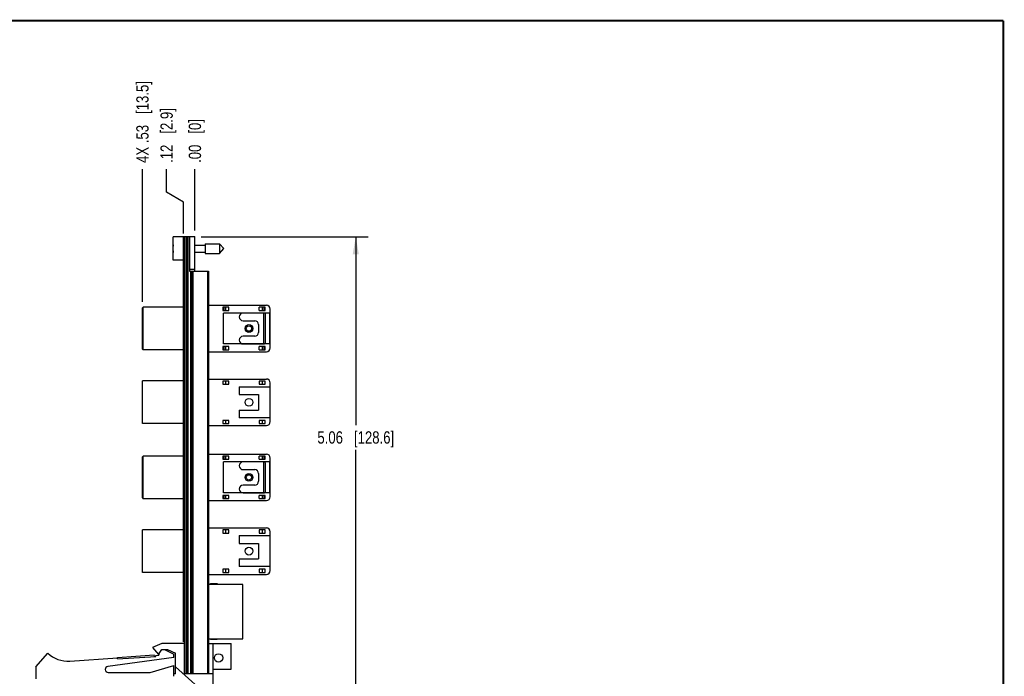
# Model space of a CAD drawing. Header units: inches. Extents: x 0.2 to 16.8, y 0.2 to 10.8.
# Tile 10 of 10: x 6.8 to 16.8, y 4.1 to 10.8. Entities that reach past the tile are written whole.
import ezdxf

# ---------------------------------------------------------------- set-up
doc = ezdxf.new("R2010")
doc.units = ezdxf.units.IN
doc.header["$LTSCALE"] = 0.935
doc.header["$MEASUREMENT"] = 0
doc.layers.get('0').update_dxf_attribs({"linetype": 'CONTINUOUS'})
doc.layers.add('DIMENSIONS', color=7, linetype='CONTINUOUS')
doc.layers.add('SURFACES', color=7, linetype='CONTINUOUS')
doc.styles.get("Standard").update_dxf_attribs({"font": 'txt', "width": 0.8})
doc.dimstyles.new('DIMSTYLE_1', dxfattribs={"dimtxt": 0.125, "dimasz": 0.18, "dimexe": 0.18, "dimexo": 0.0625, "dimgap": 0.09, "dimtad": 0, "dimtih": 1, "dimtoh": 1, "dimzin": 4, "dimdsep": 46, "dimtxsty": 'STANDARD', "dimblk": '_FILLED', "dimblk1": '_FILLED', "dimblk2": '_FILLED', "dimcen": 0.09, "dimadec": 0, "dimazin": 0, "dimtp": 0.01, "dimtm": 0.01, "dimtfac": 1, "dimtofl": 0, "dimtmove": 0, "dimatfit": 3, "dimldrblk": '_FILLED', "dimfxl": 1, "dimtolj": 1, "dimtzin": 4, "dimarcsym": 0})
doc.dimstyles.new('DIMSTYLE_2', dxfattribs={"dimtxt": 0.125, "dimasz": 0.18, "dimexe": 0.18, "dimexo": 0.0625, "dimgap": 0.09, "dimtad": 0, "dimtih": 1, "dimtoh": 1, "dimzin": 4, "dimdsep": 46, "dimtxsty": 'STANDARD', "dimblk": '_FILLED', "dimblk1": '_FILLED', "dimblk2": '_FILLED', "dimcen": 0.09, "dimadec": 0, "dimazin": 0, "dimtp": 0.01, "dimtm": 0.01, "dimtfac": 1, "dimtofl": 0, "dimtmove": 0, "dimatfit": 3, "dimldrblk": '_FILLED', "dimfxl": 1, "dimtolj": 1, "dimtzin": 4, "dimarcsym": 0})

# ---------------------------------------------------------------- blocks, each defined once
blk = doc.blocks.new('_FILLED')
at = {"color": 0, "linetype": 'BYBLOCK'}
blk.add_solid([(0, 0), (-1, 0.174), (-1, -0.174)], dxfattribs=at)
blk = doc.blocks.new('*D0')
at = {"layer": 'DIMENSIONS', "color": 2, "linetype": 'CONTINUOUS'}
for p, q in [((8.595, 8.562), (10.293, 8.562)), ((10.168, 8.562), (10.168, 6.646)), ((10.168, 3.498), (10.168, 6.396)), ((8.495, 3.498), (10.293, 3.498))]:
    blk.add_line(p, q, dxfattribs=at)
at = {"layer": 'DIMENSIONS', "color": 2, "linetype": 'CONTINUOUS', "xscale": 0.18, "yscale": 0.18, "zscale": 0.18}
for p, rotation in [((10.168, 8.562), 90), ((10.168, 3.498), 270)]:
    blk.add_blockref('_FILLED', p, dxfattribs=dict(at, rotation=rotation))
at = {"layer": 'DIMENSIONS', "color": 2, "linetype": 'CONTINUOUS', "insert": (10.168, 6.583), "char_height": 0.125, "width": 1.225, "attachment_point": 2, "line_spacing_factor": 0.9}
blk.add_mtext('5.06{\\Ftxt.shx;\\W1.000000;\\H0.125000; }[128.6]', dxfattribs=at)
blk = doc.blocks.new('*D1')
at = {"layer": 'DIMENSIONS', "color": 2, "linetype": 'CONTINUOUS'}
for p, q in [((8.245, 9.016), (8.245, 9.25)), ((8.417, 8.912), (8.245, 9.016)), ((8.417, 8.595), (8.417, 8.912))]:
    blk.add_line(p, q, dxfattribs=at)
at = {"layer": 'DIMENSIONS', "color": 2, "linetype": 'CONTINUOUS', "insert": (8.183, 9.312), "char_height": 0.125, "width": 0.925, "attachment_point": 1, "rotation": 90, "line_spacing_factor": 0.9}
blk.add_mtext('.12{\\Ftxt.shx;\\W1.000000;\\H0.125000; }[2.9]', dxfattribs=at)
blk = doc.blocks.new('*D2')
at = {"layer": 'DIMENSIONS', "color": 2, "linetype": 'CONTINUOUS'}
blk.add_line((7.999, 7.899), (7.999, 9.25), dxfattribs=at)
at = {"layer": 'DIMENSIONS', "color": 2, "linetype": 'CONTINUOUS', "insert": (7.937, 9.312), "char_height": 0.125, "width": 1.325, "attachment_point": 1, "rotation": 90, "line_spacing_factor": 0.9}
blk.add_mtext('4X .53{\\Ftxt.shx;\\W1.000000;\\H0.125000; }[13.5]', dxfattribs=at)
blk = doc.blocks.new('*D3')
at = {"layer": 'DIMENSIONS', "color": 2, "linetype": 'CONTINUOUS'}
blk.add_line((8.532, 8.625), (8.532, 9.25), dxfattribs=at)
at = {"layer": 'DIMENSIONS', "color": 2, "linetype": 'CONTINUOUS', "insert": (8.47, 9.312), "char_height": 0.125, "width": 0.725, "attachment_point": 1, "rotation": 90, "line_spacing_factor": 0.9}
blk.add_mtext('.00{\\Ftxt.shx;\\W1.000000;\\H0.125000; }[0]', dxfattribs=at)

msp = doc.modelspace()

# ---------------------------------------------------------------- linework, layer by layer
at = {"color": 7, "linetype": 'CONTINUOUS'}
for p, q in [((8.3121, 8.3219), (8.3121, 8.5589)), ((8.4321, 8.5589), (8.3121, 8.5589)), ((8.4171, 4.4424), (8.4171, 8.5524)), ((8.4321, 8.5524), (8.4171, 8.5524)), ((8.4321, 8.5324), (8.4171, 8.5324)), ((8.4321, 4.1195), (8.4321, 8.5624)), ((8.4321, 8.5624), (8.5321, 8.5624)), ((8.4441, 8.5624), (8.4441, 4.1195)), ((8.4501, 8.5624), (8.4501, 4.1195)), ((8.4621, 8.5624), (8.4621, 4.1195)), ((8.4781, 8.5624), (8.4781, 8.2125)), ((8.5321, 8.2125), (8.5321, 8.5624)), ((8.3121, 8.4541), (8.3097, 8.4541)), ((8.3097, 8.4266), (8.3121, 8.4266)), ((8.5321, 8.4754), (8.6358, 8.4754)), ((8.6358, 8.4896), (8.6358, 8.3911)), ((8.6358, 8.4896), (8.7839, 8.4896)), ((8.7839, 8.4896), (8.7839, 8.3911)), ((8.7839, 8.4896), (8.8252, 8.4404)), ((8.7839, 8.3911), (8.8252, 8.4404)), ((8.4171, 8.3219), (8.3121, 8.3219)), ((8.5321, 8.4053), (8.6358, 8.4053)), ((8.6358, 8.3911), (8.7839, 8.3911)), ((8.5321, 8.228), (8.4781, 8.228)), ((8.4781, 8.2125), (8.6721, 8.2125)), ((8.4913, 4.1195), (8.4913, 8.2125)), ((8.5021, 8.2125), (8.5021, 4.1195)), ((8.5121, 8.2125), (8.5121, 4.1195)), ((8.6621, 8.2125), (8.6621, 4.1195)), ((8.6721, 8.2125), (8.6721, 4.1195)), ((7.9994, 7.837), (8.0073, 7.8449)), ((7.9994, 7.4197), (7.9994, 7.837)), ((8.0073, 7.4118), (8.0073, 7.8449)), ((8.4171, 7.8449), (8.0073, 7.8449)), ((8.6721, 7.8646), (9.2593, 7.8646)), ((8.816, 7.8441), (8.816, 7.8126)), ((8.8789, 7.8441), (8.816, 7.8441)), ((8.816, 7.8126), (8.8789, 7.8126)), ((8.8238, 7.8441), (8.8238, 7.8126)), ((8.8396, 7.8441), (8.8396, 7.8126)), ((8.8475, 7.8126), (8.8475, 7.8441)), ((8.8789, 7.8126), (8.8789, 7.8441)), ((9.1845, 7.8126), (9.1845, 7.8441)), ((9.2475, 7.8441), (9.1845, 7.8441)), ((9.1845, 7.8126), (9.2475, 7.8126)), ((9.216, 7.8441), (9.216, 7.8126)), ((9.2238, 7.8441), (9.2238, 7.8126)), ((9.2396, 7.8441), (9.2396, 7.8126)), ((9.2475, 7.8126), (9.2475, 7.8441)), ((9.2986, 7.4315), (9.2986, 7.8252)), ((9.2317, 7.7858), (9.023, 7.7858)), ((9.023, 7.7071), (9.1412, 7.7071)), ((9.2317, 7.7858), (9.2317, 7.4709)), ((9.2514, 7.4905), (9.2514, 7.7661)), ((9.1805, 7.6677), (9.1805, 7.589)), ((9.1412, 7.5496), (9.023, 7.5496)), ((7.9994, 7.4197), (8.0073, 7.4118)), ((8.4171, 7.4118), (8.0073, 7.4118)), ((8.816, 7.4441), (8.816, 7.4126)), ((8.8789, 7.4441), (8.816, 7.4441)), ((8.816, 7.4126), (8.8789, 7.4126)), ((8.8238, 7.4126), (8.8238, 7.4441)), ((8.8396, 7.4126), (8.8396, 7.4441)), ((8.8475, 7.4126), (8.8475, 7.4441)), ((8.8789, 7.4126), (8.8789, 7.4441)), ((9.023, 7.4709), (9.2317, 7.4709)), ((9.1845, 7.4126), (9.1845, 7.4441)), ((9.2475, 7.4441), (9.1845, 7.4441)), ((9.1845, 7.4126), (9.2475, 7.4126)), ((9.216, 7.4441), (9.216, 7.4126)), ((9.2238, 7.4126), (9.2238, 7.4441)), ((9.2396, 7.4126), (9.2396, 7.4441)), ((9.2475, 7.4126), (9.2475, 7.4441)), ((8.6721, 7.3921), (9.2593, 7.3921)), ((8.6721, 7.1146), (9.2593, 7.1146)), ((7.9994, 6.6618), (7.9994, 7.0949)), ((8.4171, 7.0949), (7.9994, 7.0949)), ((8.816, 7.0941), (8.816, 7.0626)), ((8.8789, 7.0941), (8.816, 7.0941)), ((8.816, 7.0626), (8.8789, 7.0626)), ((8.8475, 7.0626), (8.8475, 7.0941)), ((8.8789, 7.0626), (8.8789, 7.0941)), ((8.9837, 7.0358), (8.9837, 6.9571)), ((8.9837, 7.0358), (9.2986, 7.0358)), ((9.1845, 7.0941), (9.1845, 7.0626)), ((9.2475, 7.0941), (9.1845, 7.0941)), ((9.1845, 7.0626), (9.2475, 7.0626)), ((9.216, 7.0941), (9.216, 7.0626)), ((9.2475, 7.0626), (9.2475, 7.0941)), ((9.2986, 6.6815), (9.2986, 7.0752)), ((8.9837, 6.9571), (9.1805, 6.9571)), ((9.1805, 6.9571), (9.1805, 6.7996)), ((8.9837, 6.7996), (8.9837, 6.7209)), ((8.9837, 6.7996), (9.1805, 6.7996)), ((9.2986, 6.7209), (8.9837, 6.7209)), ((8.4171, 6.6618), (7.9994, 6.6618)), ((8.6721, 6.6421), (9.2593, 6.6421)), ((8.816, 6.6941), (8.816, 6.6626)), ((8.8789, 6.6941), (8.816, 6.6941)), ((8.816, 6.6626), (8.8789, 6.6626)), ((8.8475, 6.6626), (8.8475, 6.6941)), ((8.8789, 6.6626), (8.8789, 6.6941)), ((9.2475, 6.6941), (9.1845, 6.6941)), ((9.1845, 6.6941), (9.1845, 6.6626)), ((9.1845, 6.6626), (9.2475, 6.6626)), ((9.216, 6.6941), (9.216, 6.6626)), ((9.2475, 6.6626), (9.2475, 6.6941)), ((7.9994, 6.323), (8.0073, 6.3309)), ((7.9994, 5.9057), (7.9994, 6.323)), ((8.0073, 5.8978), (8.0073, 6.3309)), ((8.4171, 6.3309), (8.0073, 6.3309)), ((8.6721, 6.3506), (9.2593, 6.3506)), ((8.8789, 6.3301), (8.816, 6.3301)), ((8.816, 6.3301), (8.816, 6.2986)), ((8.8238, 6.3301), (8.8238, 6.2986)), ((8.8396, 6.3301), (8.8396, 6.2986)), ((8.8475, 6.2986), (8.8475, 6.3301)), ((8.8789, 6.2986), (8.8789, 6.3301)), ((9.2475, 6.3301), (9.1845, 6.3301)), ((9.1845, 6.2986), (9.1845, 6.3301)), ((9.216, 6.3301), (9.216, 6.2986)), ((9.2238, 6.3301), (9.2238, 6.2986)), ((9.2396, 6.3301), (9.2396, 6.2986)), ((9.2475, 6.2986), (9.2475, 6.3301)), ((9.2986, 5.9175), (9.2986, 6.3112)), ((8.816, 6.2986), (8.8789, 6.2986)), ((9.2317, 6.2718), (9.023, 6.2718)), ((9.1845, 6.2986), (9.2475, 6.2986)), ((9.2317, 6.2718), (9.2317, 5.9569)), ((9.2514, 5.9765), (9.2514, 6.2521)), ((9.023, 6.1931), (9.1412, 6.1931)), ((9.1805, 6.1537), (9.1805, 6.075)), ((9.1412, 6.0356), (9.023, 6.0356)), ((7.9994, 5.9057), (8.0073, 5.8978)), ((8.8789, 5.9301), (8.816, 5.9301)), ((8.816, 5.9301), (8.816, 5.8986)), ((8.8238, 5.8986), (8.8238, 5.9301)), ((8.8396, 5.8986), (8.8396, 5.9301)), ((8.8475, 5.8986), (8.8475, 5.9301)), ((8.8789, 5.8986), (8.8789, 5.9301)), ((9.023, 5.9569), (9.2317, 5.9569)), ((9.2475, 5.9301), (9.1845, 5.9301)), ((9.1845, 5.8986), (9.1845, 5.9301)), ((9.216, 5.9301), (9.216, 5.8986)), ((9.2238, 5.8986), (9.2238, 5.9301)), ((9.2396, 5.8986), (9.2396, 5.9301)), ((9.2475, 5.8986), (9.2475, 5.9301)), ((8.4171, 5.8978), (8.0073, 5.8978)), ((8.6721, 5.8781), (9.2593, 5.8781)), ((8.816, 5.8986), (8.8789, 5.8986)), ((9.1845, 5.8986), (9.2475, 5.8986)), ((8.4171, 5.5809), (7.9994, 5.5809)), ((7.9994, 5.1478), (7.9994, 5.5809)), ((8.6721, 5.6006), (9.2593, 5.6006)), ((8.8789, 5.5801), (8.816, 5.5801)), ((8.816, 5.5801), (8.816, 5.5486)), ((8.816, 5.5486), (8.8789, 5.5486)), ((8.8475, 5.5486), (8.8475, 5.5801)), ((8.8789, 5.5486), (8.8789, 5.5801)), ((8.9837, 5.5218), (9.2986, 5.5218)), ((8.9837, 5.5218), (8.9837, 5.4431)), ((9.2475, 5.5801), (9.1845, 5.5801)), ((9.1845, 5.5801), (9.1845, 5.5486)), ((9.1845, 5.5486), (9.2475, 5.5486)), ((9.216, 5.5801), (9.216, 5.5486)), ((9.2475, 5.5486), (9.2475, 5.5801)), ((9.2986, 5.1675), (9.2986, 5.5612)), ((8.9837, 5.4431), (9.1805, 5.4431)), ((9.1805, 5.4431), (9.1805, 5.2856)), ((8.9837, 5.2856), (9.1805, 5.2856)), ((8.9837, 5.2856), (8.9837, 5.2069)), ((9.2986, 5.2069), (8.9837, 5.2069)), ((8.4171, 5.1478), (7.9994, 5.1478)), ((8.6721, 5.1281), (9.2593, 5.1281)), ((8.8789, 5.1801), (8.816, 5.1801)), ((8.816, 5.1801), (8.816, 5.1486)), ((8.816, 5.1486), (8.8789, 5.1486)), ((8.8475, 5.1486), (8.8475, 5.1801)), ((8.8789, 5.1486), (8.8789, 5.1801)), ((9.2475, 5.1801), (9.1845, 5.1801)), ((9.1845, 5.1801), (9.1845, 5.1486)), ((9.1845, 5.1486), (9.2475, 5.1486)), ((9.216, 5.1801), (9.216, 5.1486)), ((9.2475, 5.1486), (9.2475, 5.1801)), ((9.0211, 5.0253), (8.6721, 5.0253)), ((8.6901, 5.0353), (8.7601, 5.0353)), ((8.6901, 5.0253), (8.6901, 5.0353)), ((8.7601, 5.0353), (8.7601, 5.0253)), ((9.0211, 4.4743), (9.0211, 5.0253)), ((8.1971, 4.4266), (8.1021, 4.3836)), ((8.4271, 4.4266), (8.1971, 4.4266)), ((8.4321, 4.4624), (8.4171, 4.4624)), ((8.4321, 4.4424), (8.4171, 4.4424)), ((8.4271, 4.1166), (8.4271, 4.4266)), ((8.6721, 4.4743), (9.0211, 4.4743)), ((8.6721, 4.4266), (8.9021, 4.4266)), ((8.6901, 4.4643), (8.6901, 4.4743)), ((8.7601, 4.4643), (8.6901, 4.4643)), ((8.7181, 3.8476), (8.7181, 4.4266)), ((8.7601, 4.4743), (8.7601, 4.4643)), ((8.9021, 4.1636), (8.9021, 4.4266)), ((6.9171, 4.1866), (7.0371, 4.3266)), ((7.7457, 4.284), (8.1199, 4.3085)), ((8.1021, 4.3836), (8.1621, 4.3136)), ((8.1209, 4.2935), (8.1199, 4.3085)), ((8.1352, 4.3045), (8.1671, 4.3066)), ((8.1358, 4.2945), (8.1352, 4.3045)), ((8.1621, 4.3136), (8.1953, 4.3636)), ((8.1671, 4.3211), (8.1671, 4.3066)), ((8.1953, 4.3636), (8.2553, 4.3636)), ((8.2231, 4.3636), (8.3171, 4.3166)), ((8.2553, 4.3636), (8.3371, 4.3266)), ((8.3171, 4.2816), (8.3171, 4.3166)), ((8.3371, 4.1166), (8.3371, 4.3266)), ((7.2607, 4.2472), (7.746, 4.279)), ((8.3171, 4.2816), (7.6481, 4.1913)), ((7.7467, 4.269), (7.7457, 4.284)), ((7.7467, 4.269), (8.1358, 4.2945)), ((6.9171, 4.1866), (6.9171, 4.0666)), ((7.6521, 4.1316), (8.0771, 4.1316)), ((8.0771, 4.1316), (8.3171, 4.2016)), ((8.3171, 4.0916), (8.3171, 4.2016)), ((8.3371, 4.1166), (8.3171, 4.1166)), ((8.7181, 3.8476), (8.3371, 4.1882)), ((8.7181, 4.1166), (8.4271, 4.1166)), ((8.4321, 4.1195), (8.6721, 4.1195)), ((8.5321, 4.1195), (8.5321, 4.1166)), ((8.7181, 4.1636), (8.9021, 4.1636))]:
    msp.add_line(p, q, dxfattribs=at)
at = {"color": 7, "linetype": 'CONTINUOUS', "const_width": 0.02}
for points in [[(16.75, 10.7586), (0.25, 10.7586)], [(16.75, 0.2586), (16.75, 10.7586)]]:
    msp.add_lwpolyline(points, dxfattribs=at)
at = {"color": 7, "linetype": 'CONTINUOUS'}
for centre, radius in [((9.0821, 7.6283), 0.0394), ((9.0821, 7.6283), 0.0276), ((9.0821, 6.8783), 0.0394), ((9.0821, 6.1143), 0.0394), ((9.0821, 6.1143), 0.0276), ((9.0821, 5.3643), 0.0394), ((8.7731, 4.279), 0.0425)]:
    msp.add_circle(centre, radius, dxfattribs=at)
for centre, radius, start, end in [((8.6224, 8.4404), 0.313, 172.62908, 177.46732), ((8.6224, 8.4404), 0.313, 182.53268, 187.37092), ((9.2593, 7.8252), 0.0394, 0, 90), ((9.023, 7.7464), 0.0394, 90, 270), ((9.1412, 7.6677), 0.0394, 0, 90), ((9.2317, 7.7661), 0.0197, 0, 90), ((9.023, 7.5102), 0.0394, 90, 270), ((9.1412, 7.589), 0.0394, 270, 360), ((9.2317, 7.4905), 0.0197, 270, 360), ((9.2593, 7.4315), 0.0394, 270, 360), ((9.2593, 7.0752), 0.0394, 0, 90), ((9.2593, 6.6815), 0.0394, 270, 360), ((9.2593, 6.3112), 0.0394, 0, 90), ((9.023, 6.2324), 0.0394, 90, 270), ((9.2317, 6.2521), 0.0197, 0, 90), ((9.1412, 6.1537), 0.0394, 0, 90), ((9.023, 5.9962), 0.0394, 90, 270), ((9.1412, 6.075), 0.0394, 270, 360), ((9.2317, 5.9765), 0.0197, 270, 360), ((9.2593, 5.9175), 0.0394, 270, 360), ((9.2593, 5.5612), 0.0394, 0, 90), ((9.2593, 5.1675), 0.0394, 270, 360), ((7.2411, 4.5466), 0.3, 227.16657, 273.74672), ((7.6521, 4.1616), 0.03, 97.68448, 270)]:
    msp.add_arc(centre, radius, start, end, dxfattribs=at)
at = {"layer": 'SURFACES', "color": 7, "linetype": 'CONTINUOUS'}
for p, q in [((8.8223, 7.4709), (8.8223, 7.7858)), ((9.2947, 7.7858), (8.8223, 7.7858)), ((9.2947, 7.4709), (9.2947, 7.7858)), ((9.2947, 7.4709), (8.8223, 7.4709)), ((9.2947, 6.2718), (8.8223, 6.2718)), ((8.8223, 5.9569), (8.8223, 6.2718)), ((9.2947, 5.9569), (9.2947, 6.2718)), ((9.2947, 5.9569), (8.8223, 5.9569))]:
    msp.add_line(p, q, dxfattribs=at)

# ---------------------------------------------------------------- dimensions: what is measured, and where the dimension line sits
at = {"layer": 'DIMENSIONS', "color": 2, "linetype": 'CONTINUOUS'}
dim = msp.add_ordinate_dim(feature_location=(7.9994, 7.8995), offset=(0, 1.3504), dtype=1, origin=(8.5321, 8.5624), text='4X <>', dimstyle='DIMSTYLE_2', dxfattribs=at)
dim.commit()
dim.dimension.update_dxf_attribs({"geometry": '*D2', "text_midpoint": (7.9994, 9.9749)})
for feature_location, offset, dtype, origin, picture, middle in [((8.4171, 8.5949), (-0.1719, 0.655), 0, (8.5321, 8.5624), '*D1', (8.2452, 9.7749)), ((8.5320977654, 8.6249052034), (0, 0.625), 1, (8.5320977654, 8.5624052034), '*D3', (8.5320977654, 9.6749052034))]:
    dim = msp.add_ordinate_dim(feature_location=feature_location, offset=offset, dtype=dtype, origin=origin, dimstyle='DIMSTYLE_2', dxfattribs=at)
    dim.commit()
    dim.dimension.update_dxf_attribs({"geometry": picture, "text_midpoint": middle})
dim = msp.add_linear_dim(base=(10.1681, 8.5624), p1=(8.4946, 3.4976), p2=(8.5946, 8.5624), angle=90, dimstyle='DIMSTYLE_1', dxfattribs=at)
dim.commit()
dim.dimension.update_dxf_attribs({"geometry": '*D0', "text_midpoint": (10.0431, 6.5207), "dimtype": 160})

doc.saveas('drawing.dxf')
